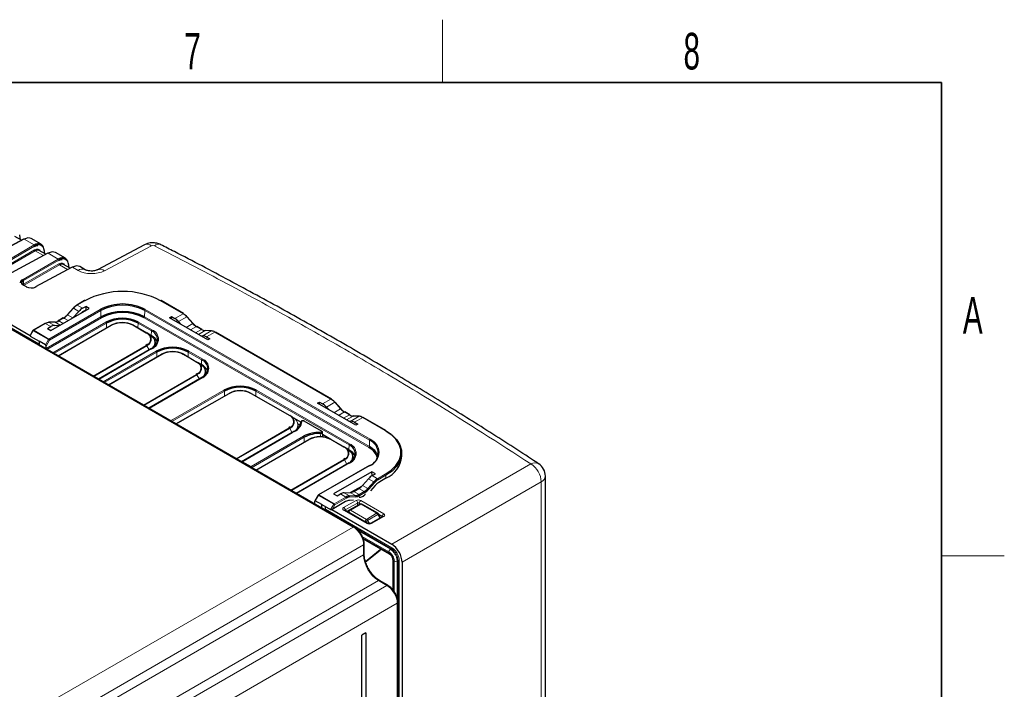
# Paper-space layout 'Blatt2' of a CAD drawing. Header units: millimetres. Extents: x 5 to 418, y 2 to 292.
# Tile 76 of 76: x 320 to 414, y 224 to 288. Entities that reach past the tile are written whole.
import ezdxf

# ---------------------------------------------------------------- set-up
doc = ezdxf.new("R2010")
doc.units = ezdxf.units.MM
doc.layers.add('SLD-0', color=7, linetype='Continuous')
doc.styles.add('SLDTEXTSTYLE0', font='TXT', dxfattribs={"width": 0.605})

psp = doc.layouts.new('Blatt2')

# ---------------------------------------------------------------- linework, layer by layer
at = {"color": 7, "linetype": 'Continuous', "lineweight": 18}
for p, q in [((295.736, 272.478), (321.673, 257.505)), ((351.726, 239.999), (298.583, 270.677)), ((320.236, 267.517), (316.742, 265.638)), ((319.88, 267.483), (319.82, 267.843)), ((321.196, 266.963), (320.236, 267.517)), ((317.822, 265.015), (321.196, 266.963)), ((321.252, 266.865), (317.878, 264.917)), ((332.435, 266.897), (327.941, 264.506)), ((317.878, 264.557), (321.245, 266.501)), ((321.302, 266.403), (317.935, 264.459)), ((322.555, 266.178), (319.061, 264.299)), ((320.141, 263.676), (323.515, 265.624)), ((322.085, 265.951), (321.302, 266.403)), ((322.199, 266.144), (322.14, 266.504)), ((323.515, 265.624), (322.555, 266.178)), ((323.572, 265.526), (320.198, 263.578)), ((320.198, 263.218), (323.564, 265.162)), ((323.621, 265.064), (320.254, 263.12)), ((324.874, 264.839), (321.38, 262.96)), ((324.404, 264.612), (323.621, 265.064)), ((324.518, 264.805), (324.459, 265.165)), ((325.401, 264.535), (324.874, 264.839)), ((320.427, 262.975), (320.149, 263.135)), ((320.198, 263.218), (320.198, 263.578)), ((324.96, 260.915), (324.391, 260.28)), ((325.473, 260.619), (324.96, 260.915)), ((326.057, 261.64), (325.318, 261.214)), ((325.833, 260.917), (325.318, 261.214)), ((335.451, 260.397), (333.298, 261.64)), ((322.351, 257.084), (327.584, 260.105)), ((327.64, 260.008), (322.409, 256.988)), ((322.62, 257.969), (327.518, 260.797)), ((327.575, 260.7), (322.677, 257.872)), ((324.032, 259.981), (323.557, 259.707)), ((324.457, 259.736), (324.032, 259.981)), ((324.895, 259.989), (324.391, 260.28)), ((327.584, 260.105), (327.575, 260.7)), ((353.211, 247.598), (331.715, 260.008)), ((331.772, 260.105), (331.781, 260.7)), ((331.772, 260.105), (353.268, 247.695)), ((353.277, 248.291), (331.781, 260.7)), ((331.837, 260.797), (353.333, 248.387)), ((334.654, 259.937), (335.451, 260.397)), ((335.014, 259.639), (335.81, 260.098)), ((336.378, 259.464), (335.81, 260.098)), ((322.271, 259.454), (321.159, 258.813)), ((322.785, 259.157), (322.271, 259.454)), ((323.198, 259.591), (322.629, 259.569)), ((323.142, 259.273), (322.629, 259.569)), ((322.983, 256.657), (328.073, 259.595)), ((328.129, 259.498), (323.095, 256.592)), ((323.702, 259.301), (323.198, 259.591)), ((328.612, 259.283), (323.522, 256.345)), ((323.981, 259.462), (323.557, 259.707)), ((328.136, 259.036), (328.129, 259.498)), ((331.931, 258.549), (330.658, 259.283)), ((331.134, 259.036), (331.141, 259.498)), ((332.414, 258.763), (331.141, 259.498)), ((331.198, 259.595), (332.471, 258.86)), ((335.733, 259.091), (336.378, 259.464)), ((336.171, 258.838), (336.737, 259.165)), ((337.213, 258.89), (336.737, 259.165)), ((321.119, 258.77), (320.825, 258.26)), ((322.58, 257.927), (321.119, 258.77)), ((321.159, 258.813), (322.62, 257.969)), ((332.407, 258.301), (332.414, 258.763)), ((332.408, 258.259), (332.407, 258.301)), ((336.647, 258.564), (337.213, 258.89)), ((336.926, 258.403), (337.571, 258.775)), ((337.344, 258.293), (338.14, 258.753)), ((338.14, 258.753), (337.571, 258.775)), ((337.701, 258.177), (338.499, 258.638)), ((349.593, 252.233), (338.499, 258.638)), ((322.291, 257.414), (322.58, 257.927)), ((322.677, 257.872), (322.348, 257.29)), ((326.841, 254.429), (331.931, 257.367)), ((331.971, 257.325), (326.898, 254.396)), ((332.201, 256.927), (331.971, 257.325)), ((332.471, 257.056), (327.381, 254.118)), ((327.791, 253.881), (332.881, 256.819)), ((332.937, 256.722), (327.903, 253.816)), ((333.42, 256.508), (328.331, 253.569)), ((332.944, 256.26), (332.937, 256.722)), ((336.739, 255.773), (335.467, 256.508)), ((335.943, 256.26), (335.949, 256.722)), ((337.222, 255.987), (335.949, 256.722)), ((336.006, 256.819), (337.279, 256.084)), ((337.215, 255.525), (337.222, 255.987)), ((337.216, 255.484), (337.215, 255.525)), ((331.649, 251.653), (336.739, 254.592)), ((336.779, 254.549), (331.706, 251.621)), ((337.009, 254.152), (336.779, 254.549)), ((337.279, 254.28), (332.189, 251.342)), ((334.254, 250.15), (339.344, 253.088)), ((339.4, 252.991), (334.366, 250.085)), ((339.883, 252.777), (334.793, 249.838)), ((339.407, 252.529), (339.4, 252.991)), ((345.606, 250.654), (341.93, 252.777)), ((342.406, 252.529), (342.412, 252.991)), ((351.322, 247.848), (342.412, 252.991)), ((342.469, 253.088), (351.379, 247.945)), ((348.796, 251.773), (349.593, 252.233)), ((349.156, 251.475), (349.952, 251.934)), ((350.521, 251.3), (349.952, 251.934)), ((349.875, 250.927), (350.521, 251.3)), ((350.314, 250.674), (350.879, 251.001)), ((350.789, 250.4), (351.355, 250.726)), ((351.355, 250.726), (350.879, 251.001)), ((351.068, 250.239), (351.714, 250.611)), ((351.486, 250.129), (352.282, 250.589)), ((352.282, 250.589), (351.714, 250.611)), ((348.661, 249.171), (346.998, 250.131)), ((351.844, 250.013), (352.641, 250.474)), ((354.794, 249.231), (352.641, 250.474)), ((340.517, 246.534), (345.606, 249.473)), ((345.646, 249.431), (340.573, 246.502)), ((341.067, 246.216), (345.894, 249.003)), ((346.146, 249.161), (341.111, 246.255)), ((341.946, 245.773), (346.981, 248.679)), ((345.894, 249.003), (345.646, 249.431)), ((347.037, 248.583), (342.003, 245.676)), ((347.52, 248.368), (342.43, 245.43)), ((347.044, 248.12), (347.037, 248.583)), ((350.839, 247.633), (349.566, 248.368)), ((351.315, 247.385), (351.322, 247.848)), ((353.268, 247.695), (353.277, 248.291)), ((351.316, 247.344), (351.315, 247.385)), ((341.111, 246.255), (341.946, 245.773)), ((345.749, 243.514), (350.839, 246.452)), ((350.879, 246.41), (345.806, 243.481)), ((351.379, 246.141), (346.289, 243.202)), ((353.333, 245.894), (348.435, 243.067)), ((351.109, 246.012), (350.879, 246.41)), ((355.411, 238.35), (368.718, 246.031)), ((353.521, 244.91), (353.521, 244.936)), ((353.541, 244.921), (354.055, 244.624)), ((354.055, 244.624), (354.794, 245.051)), ((354.851, 244.953), (354.112, 244.526)), ((354.851, 244.659), (354.851, 244.953)), ((352.619, 243.984), (353.128, 243.691)), ((353.128, 243.691), (353.697, 244.325)), ((353.183, 244.622), (353.697, 244.325)), ((353.777, 244.247), (353.208, 243.613)), ((369.708, 244.317), (356.401, 236.635)), ((369.708, 218.513), (369.708, 244.317)), ((348.395, 243.024), (348.095, 242.517)), ((349.856, 242.181), (348.395, 243.024)), ((348.435, 243.067), (349.896, 242.223)), ((350.493, 243.162), (351.007, 242.865)), ((350.853, 243.276), (351.366, 242.98)), ((351.366, 242.98), (351.935, 243.002)), ((351.426, 243.296), (351.935, 243.002)), ((352.403, 243.78), (351.578, 243.32)), ((351.786, 243.41), (352.293, 243.117)), ((352.262, 243.685), (352.769, 243.392)), ((352.293, 243.117), (352.769, 243.392)), ((352.826, 243.294), (352.35, 243.019)), ((347.98, 242.226), (348.035, 242.258)), ((349.561, 241.671), (349.856, 242.181)), ((349.953, 242.125), (349.698, 241.684)), ((349.896, 242.223), (351.007, 242.865)), ((351.064, 242.767), (349.953, 242.125)), ((350.808, 241.876), (351.996, 242.538)), ((352.135, 242.291), (350.947, 241.63)), ((351.967, 242.896), (351.399, 242.874)), ((352.457, 242.183), (351.45, 241.622)), ((352.135, 242.069), (352.135, 242.291)), ((352.425, 242.217), (352.305, 242.287)), ((352.305, 242.287), (352.305, 242.164)), ((352.449, 242.533), (354.655, 241.26)), ((353.963, 241.314), (352.457, 242.183)), ((349.06, 241.695), (355.416, 238.025)), ((353.015, 240.346), (350.808, 241.619)), ((350.947, 241.63), (350.947, 241.604)), ((351.128, 241.5), (351.152, 241.517)), ((351.45, 241.622), (352.99, 240.733)), ((352.99, 240.733), (353.963, 241.314)), ((354.065, 241.209), (353.092, 240.628)), ((354.265, 240.863), (354.065, 241.209)), ((354.511, 241.013), (354.154, 241.219)), ((353.092, 240.628), (353.266, 240.327)), ((354.655, 241.003), (353.467, 240.341)), ((353.972, 240.688), (354.265, 240.863)), ((354.27, 240.854), (354.265, 240.863)), ((354.511, 240.988), (354.511, 241.013)), ((321.985, 222.841), (351.726, 239.999)), ((355.36, 237.928), (352.031, 239.849)), ((352.277, 239.607), (355.274, 237.877)), ((352.716, 238.284), (323.748, 221.573)), ((355.134, 237.632), (352.588, 239.102)), ((352.653, 238.965), (355.131, 237.534)), ((352.716, 237.342), (352.716, 238.284)), ((325.499, 221.63), (352.716, 237.342)), ((352.892, 236.717), (354.307, 237.858)), ((354.307, 237.858), (354.307, 237.943)), ((355.36, 237.928), (355.274, 237.877)), ((355.555, 236.8), (355.555, 233.945)), ((355.641, 233.827), (355.641, 236.753)), ((356.01, 236.802), (355.923, 236.752)), ((355.923, 236.752), (355.923, 233.186)), ((356.01, 139.47), (356.01, 236.802)), ((356.123, 236.802), (356.123, 139.47)), ((354.13, 234.892), (326.978, 219.218)), ((354.941, 234.424), (354.13, 234.892)), ((325.988, 217.693), (354.941, 234.424)), ((355.93, 232.71), (326.204, 215.532)), ((355.93, 138.111), (355.93, 232.71))]:
    psp.add_line(p, q, dxfattribs=at)
at = {"color": 7, "linetype": 'Continuous', "lineweight": 25}
for p, q in [((295.741, 272.796), (320.82, 258.319)), ((351.823, 240.007), (298.681, 270.686)), ((320.197, 267.521), (316.703, 265.643)), ((319.998, 267.415), (319.365, 267.78)), ((319.911, 267.465), (319.842, 267.888)), ((321.867, 267.029), (320.93, 267.57)), ((322.231, 266.126), (322.161, 266.549)), ((331.761, 266.98), (327.267, 264.589)), ((322.516, 266.182), (319.022, 264.304)), ((322.318, 266.076), (321.684, 266.441)), ((324.187, 265.69), (323.249, 266.231)), ((324.835, 264.844), (321.341, 262.965)), ((324.637, 264.737), (324.004, 265.102)), ((324.55, 264.787), (324.48, 265.211)), ((326.083, 264.595), (325.568, 264.892)), ((326.083, 264.595), (326.068, 264.603)), ((320.466, 262.978), (320.188, 263.138)), ((322.81, 258.786), (326.476, 260.902)), ((324.924, 260.923), (324.355, 260.288)), ((326.017, 261.644), (325.278, 261.218)), ((325.833, 260.917), (326.142, 261.095)), ((326.476, 260.902), (326.142, 261.095)), ((326.142, 261.095), (326.142, 260.742)), ((335.491, 260.401), (333.338, 261.644)), ((323.992, 259.985), (323.517, 259.711)), ((324.91, 259.998), (325.473, 260.619)), ((326.142, 260.742), (325.897, 260.6)), ((326.142, 260.742), (326.17, 260.726)), ((334.152, 260.004), (334.344, 260.115)), ((337.818, 257.888), (334.152, 260.004)), ((334.344, 260.115), (334.654, 259.937)), ((334.344, 259.893), (334.344, 260.115)), ((336.414, 259.472), (335.845, 260.106)), ((322.231, 259.458), (321.119, 258.817)), ((322.476, 258.979), (322.785, 259.157)), ((323.171, 259.598), (322.602, 259.576)), ((323.142, 259.273), (323.696, 259.297)), ((323.499, 256.359), (328.572, 259.287)), ((330.698, 259.287), (331.971, 258.553)), ((335.014, 259.639), (335.265, 259.361)), ((337.253, 258.894), (336.777, 259.169)), ((321.09, 258.787), (320.812, 258.306)), ((320.825, 258.26), (321.673, 257.77)), ((322.476, 258.979), (322.81, 258.786)), ((332.218, 258.41), (331.971, 258.553)), ((332.407, 258.301), (332.219, 258.409)), ((337.097, 258.304), (337.344, 258.293)), ((338.167, 258.76), (337.598, 258.782)), ((337.701, 258.177), (338.011, 257.999)), ((349.633, 252.237), (338.539, 258.642)), ((321.673, 257.77), (321.673, 257.413)), ((322.291, 257.414), (321.673, 257.77)), ((322.351, 257.084), (322.348, 257.29)), ((332.03, 257.468), (331.891, 257.371)), ((332.788, 257.449), (332.784, 257.622)), ((338.011, 257.999), (337.818, 257.888)), ((332.431, 257.06), (327.357, 254.131)), ((328.307, 253.583), (333.38, 256.512)), ((335.507, 256.512), (336.779, 255.777)), ((337.026, 255.634), (336.779, 255.777)), ((337.215, 255.525), (337.028, 255.633)), ((336.838, 254.692), (336.699, 254.596)), ((337.596, 254.673), (337.592, 254.846)), ((337.239, 254.284), (332.166, 251.355)), ((334.77, 249.852), (339.843, 252.781)), ((341.97, 252.781), (345.646, 250.658)), ((348.294, 251.84), (348.487, 251.951)), ((351.96, 249.724), (348.294, 251.84)), ((348.487, 251.951), (348.796, 251.773)), ((348.487, 251.729), (348.487, 251.951)), ((349.156, 251.475), (349.407, 251.197)), ((350.556, 251.308), (349.987, 251.942)), ((345.894, 250.515), (345.646, 250.658)), ((351.395, 250.73), (350.919, 251.005)), ((352.309, 250.596), (351.741, 250.618)), ((346.718, 250.04), (345.895, 250.515)), ((346.437, 249.88), (346.668, 249.747)), ((346.463, 249.554), (346.46, 249.727)), ((348.701, 249.175), (347.038, 250.135)), ((351.239, 250.14), (351.486, 250.129)), ((351.844, 250.013), (352.153, 249.835)), ((352.153, 249.835), (351.96, 249.724)), ((354.834, 249.235), (352.681, 250.478)), ((346.106, 249.165), (341.033, 246.237)), ((345.705, 249.573), (345.566, 249.477)), ((348.804, 248.595), (348.78, 249.061)), ((349.594, 248.379), (348.791, 248.843)), ((342.407, 245.443), (347.48, 248.372)), ((349.606, 248.372), (350.879, 247.637)), ((351.126, 247.495), (350.879, 247.637)), ((351.315, 247.385), (351.127, 247.494)), ((356.374, 246.781), (356.374, 247.075)), ((351.339, 246.145), (346.265, 243.216)), ((353.293, 245.898), (348.395, 243.071)), ((350.938, 246.553), (350.799, 246.456)), ((351.696, 246.533), (351.692, 246.707)), ((351.786, 246.626), (351.693, 246.679)), ((353.516, 245.293), (349.85, 243.176)), ((353.85, 245.1), (353.516, 245.293)), ((353.521, 244.936), (353.516, 245.293)), ((353.521, 244.936), (353.544, 244.923)), ((353.541, 244.921), (353.85, 245.1)), ((370.1, 219.051), (370.1, 244.878)), ((352.619, 243.984), (353.183, 244.622)), ((353.822, 243.973), (353.361, 243.458)), ((354.851, 244.659), (354.181, 244.272)), ((348.366, 243.042), (348.049, 242.505)), ((349.85, 243.176), (350.184, 242.983)), ((350.184, 242.983), (350.493, 243.162)), ((350.853, 243.276), (351.426, 243.296)), ((352.529, 243.89), (351.469, 243.299)), ((351.786, 243.41), (352.262, 243.685)), ((348.035, 242.257), (348.038, 242.459)), ((348.713, 242.161), (348.095, 242.517)), ((348.713, 242.161), (349.561, 241.671)), ((348.713, 241.803), (348.713, 242.161)), ((350.995, 242.433), (349.698, 241.684)), ((351.352, 241.633), (352.359, 242.194)), ((351.755, 242.564), (351.354, 242.548)), ((354.063, 241.324), (352.557, 242.193)), ((349.06, 241.695), (349.063, 241.918)), ((349.662, 241.669), (355.411, 238.35)), ((353.112, 240.354), (350.906, 241.628)), ((351.152, 241.517), (351.352, 241.633)), ((354.336, 240.904), (354.136, 241.251)), ((354.555, 241.013), (353.367, 240.351)), ((354.342, 240.894), (354.336, 240.904)), ((352.677, 238.883), (355.172, 237.443)), ((352.772, 237.422), (352.772, 238.365)), ((352.906, 236.667), (354.289, 237.783)), ((355.497, 236.881), (355.497, 234.026)), ((356.401, 236.635), (356.401, 139.315)), ((355.038, 234.433), (354.227, 234.901)), ((355.986, 138.191), (355.986, 232.79)), ((352.914, 229.884), (352.546, 229.664)), ((352.914, 229.884), (352.914, 138.432)), ((352.546, 138.212), (352.546, 229.664))]:
    psp.add_line(p, q, dxfattribs=at)
at = {"color": 7, "linetype": 'Continuous', "lineweight": 18, "flags": 128}
for points in [[(324.96, 260.915), (324.949, 260.92), (324.94, 260.924), (324.932, 260.925), (324.927, 260.925), (324.924, 260.923)], [(324.391, 260.28), (324.38, 260.286), (324.371, 260.289), (324.364, 260.291), (324.358, 260.29), (324.355, 260.288)], [(335.81, 260.098), (335.82, 260.104), (335.829, 260.107), (335.837, 260.109), (335.843, 260.108), (335.845, 260.106)], [(336.378, 259.464), (336.389, 259.469), (336.398, 259.473), (336.406, 259.474), (336.411, 259.474), (336.414, 259.472)], [(321.09, 258.787), (321.091, 258.787), (321.094, 258.785), (321.101, 258.781), (321.109, 258.776), (321.119, 258.77)], [(332.414, 257.031), (332.449, 257.059), (332.62, 257.244), (332.725, 257.445), (332.761, 257.654), (332.725, 257.862), (332.62, 258.063), (332.449, 258.248), (332.218, 258.41)], [(337.223, 254.255), (337.257, 254.284), (337.428, 254.468), (337.534, 254.669), (337.569, 254.878), (337.534, 255.086), (337.428, 255.287), (337.257, 255.472), (337.026, 255.634)], [(349.952, 251.934), (349.962, 251.94), (349.972, 251.943), (349.979, 251.945), (349.985, 251.944), (349.987, 251.942)], [(350.521, 251.3), (350.531, 251.305), (350.54, 251.309), (350.548, 251.31), (350.554, 251.309), (350.556, 251.308)], [(351.322, 246.115), (351.357, 246.144), (351.528, 246.329), (351.633, 246.53), (351.669, 246.738), (351.633, 246.947), (351.528, 247.148), (351.357, 247.332), (351.126, 247.495)], [(349.856, 242.181), (349.868, 242.174), (349.881, 242.167), (349.894, 242.159), (349.908, 242.151), (349.921, 242.144), (349.933, 242.137), (349.944, 242.13), (349.953, 242.125)], [(354.065, 241.209), (354.09, 241.224), (354.11, 241.236), (354.125, 241.244), (354.134, 241.249), (354.136, 241.251)], [(352.865, 240.497), (352.871, 240.501), (352.898, 240.516), (352.929, 240.534), (352.962, 240.553), (352.996, 240.573), (353.03, 240.592), (353.062, 240.611), (353.092, 240.628)], [(354.265, 240.863), (354.29, 240.878), (354.31, 240.889), (354.325, 240.898), (354.334, 240.903), (354.336, 240.904)]]:
    psp.add_lwpolyline(points, dxfattribs=at)
at = {"color": 7, "linetype": 'Continuous', "lineweight": 25, "flags": 128}
for points in [[(324.355, 260.288), (324.355, 260.287), (324.353, 260.282), (324.355, 260.276), (324.358, 260.267)], [(336.414, 259.472), (336.415, 259.471), (336.416, 259.466), (336.415, 259.459), (336.411, 259.451)], [(332.235, 258.374), (332.468, 258.21), (332.641, 258.023), (332.748, 257.82), (332.784, 257.609), (332.748, 257.397), (332.641, 257.194), (332.614, 257.158)], [(332.773, 257.301), (332.788, 257.435), (332.788, 257.449)], [(332.925, 257.499), (332.873, 257.579), (332.778, 257.693)], [(337.043, 255.599), (337.276, 255.435), (337.45, 255.247), (337.557, 255.044), (337.593, 254.833), (337.557, 254.621), (337.45, 254.418), (337.423, 254.382)], [(337.582, 254.525), (337.596, 254.66), (337.596, 254.673)], [(337.733, 254.723), (337.681, 254.803), (337.587, 254.918)], [(350.556, 251.308), (350.557, 251.307), (350.558, 251.302), (350.557, 251.295), (350.553, 251.287)], [(346.449, 249.406), (346.463, 249.541), (346.463, 249.554)], [(354.794, 245.051), (355.368, 245.445), (355.814, 245.892), (356.119, 246.376), (356.274, 246.883), (356.274, 247.398), (356.119, 247.906), (355.814, 248.39), (355.368, 248.836), (354.794, 249.231)], [(354.851, 249.198), (355.433, 248.797), (355.886, 248.344), (356.196, 247.852), (356.354, 247.337), (356.354, 246.814), (356.196, 246.298), (355.886, 245.807), (355.433, 245.354), (354.851, 244.953)], [(351.143, 247.459), (351.376, 247.295), (351.549, 247.108), (351.656, 246.904), (351.692, 246.693), (351.656, 246.482), (351.549, 246.279), (351.522, 246.243)], [(351.833, 246.583), (351.781, 246.663), (351.687, 246.778)], [(351.684, 246.395), (351.696, 246.52), (351.696, 246.533)], [(341.946, 245.773), (341.946, 245.759), (341.946, 245.743), (341.946, 245.726), (341.946, 245.709)], [(348.035, 242.257), (348.034, 242.245), (348.03, 242.235), (348.025, 242.227), (348.018, 242.221), (348.01, 242.218), (348, 242.218), (347.99, 242.22)], [(351.15, 241.516), (351.128, 241.502), (351.127, 241.5)]]:
    psp.add_lwpolyline(points, dxfattribs=at)
at = {"color": 7, "linetype": 'Continuous', "lineweight": 25}
for centre, radius, start, end in [((319.799, 267.88), 0.044, 11.4777, 63.12467), ((320.212, 267.485), 0.0395, 53.61172, 112.95308), ((322.118, 266.541), 0.044, 11.4795, 63.12287), ((322.532, 266.146), 0.0395, 53.61172, 112.95308), ((324.437, 265.202), 0.044, 11.47957, 63.1242), ((324.851, 264.807), 0.0395, 53.60807, 112.95673), ((320.45, 262.942), 0.0396, 65.34908, 124.60209), ((321.357, 262.929), 0.0395, 53.61754, 112.94866), ((329.678, 254.691), 7.835, 62.48056, 117.51946), ((325.977, 259.982), 1.396, 120.82804, 138.78013), ((326.085, 259.929), 1.496, 120.82765, 138.78083), ((325.295, 261.181), 0.0403, 54.39004, 114.29421), ((326.034, 261.607), 0.0403, 54.39004, 114.29421), ((329.678, 256.629), 4.694, 62.60963, 117.39036), ((329.678, 256.641), 4.571, 62.60973, 117.3903), ((333.321, 261.607), 0.0403, 65.71599, 125.60048), ((323.158, 261.319), 1.596, 300.82778, 318.7803), ((323.266, 261.266), 1.496, 300.82681, 318.78167), ((329.678, 256.063), 4.552, 62.60965, 117.39036), ((329.678, 256.076), 4.429, 62.60965, 117.39034), ((329.635, 256.579), 3.396, 62.60973, 117.3903), ((335.474, 260.365), 0.0403, 65.71599, 125.60048), ((334.684, 259.113), 1.496, 41.21903, 59.17235), ((334.792, 259.166), 1.396, 41.2199, 59.17194), ((322.685, 258.779), 0.792, 94.05573, 121.56645), ((322.604, 259.527), 0.0495, 59.23847, 91.94774), ((323.142, 260.381), 0.792, 274.05447, 301.56771), ((323.533, 259.674), 0.0402, 54.38031, 114.31775), ((329.635, 256.591), 3.274, 62.60973, 117.39026), ((329.635, 257.236), 2.311, 62.60967, 117.39033), ((329.635, 257.309), 2.224, 62.6097, 117.39025), ((337.503, 260.449), 1.496, 221.21819, 239.17319), ((337.611, 260.502), 1.596, 221.21961, 239.17222), ((321.159, 258.747), 0.08, 119.99731, 150), ((331.626, 257.825), 0.805, 16.321, 64.63995), ((332.195, 258.378), 0.0397, 355.46363, 54.55872), ((331.903, 257.254), 1.162, 19.89064, 64.28354), ((332.084, 257.894), 0.93, 290.78352, 69.21648), ((337.236, 258.858), 0.0402, 65.69245, 125.61021), ((337.627, 259.565), 0.792, 238.43233, 265.9454), ((338.166, 258.71), 0.0495, 88.03997, 120.76104), ((338.084, 257.963), 0.792, 58.43358, 85.94416), ((334.443, 253.803), 3.396, 62.60973, 117.39029), ((322.475, 257.091), 0.124, 183.3056, 230.20196), ((332.453, 257.028), 0.0396, 125.3537, 184.61153), ((334.443, 253.816), 3.274, 62.60973, 117.39027), ((334.443, 254.46), 2.311, 62.60967, 117.39033), ((334.443, 254.533), 2.224, 62.6097, 117.39025), ((336.435, 255.05), 0.805, 16.32109, 64.63987), ((337.003, 255.602), 0.0397, 355.46363, 54.55872), ((336.711, 254.479), 1.162, 19.8906, 64.28357), ((336.892, 255.118), 0.93, 290.78353, 69.21647), ((337.262, 254.252), 0.0396, 125.35275, 184.61249), ((340.906, 250.072), 3.396, 62.60974, 117.39028), ((340.906, 250.085), 3.274, 62.60975, 117.39025), ((340.906, 250.729), 2.311, 62.60969, 117.39031), ((340.906, 250.802), 2.224, 62.6097, 117.39026), ((349.617, 252.2), 0.0403, 65.71599, 125.60048), ((348.827, 250.949), 1.496, 41.21903, 59.17233), ((348.934, 251.002), 1.396, 41.21992, 59.17191), ((345.302, 249.931), 0.805, 16.32095, 64.64001), ((351.646, 252.285), 1.496, 221.2182, 239.17317), ((351.753, 252.338), 1.596, 221.2196, 239.17222), ((351.378, 250.693), 0.0402, 65.69245, 125.61021), ((351.77, 251.401), 0.792, 238.43234, 265.9454), ((352.308, 250.546), 0.0495, 88.03692, 120.76234), ((352.226, 249.799), 0.792, 58.43359, 85.94407), ((345.655, 250.098), 1.061, 294.17368, 355.58192), ((345.695, 250.166), 1.101, 294.17372, 355.58185), ((345.736, 249.729), 0.724, 319.94554, 359.84623), ((348.484, 245.852), 3.202, 88.3879, 117.99744), ((348.486, 245.857), 3.086, 88.38782, 117.99751), ((354.817, 249.198), 0.0403, 65.71599, 125.60048), ((348.543, 246.32), 2.311, 62.60965, 117.39039), ((348.543, 246.394), 2.224, 62.60973, 117.39024), ((350.992, 246.978), 0.93, 290.78338, 69.21662), ((352.572, 246.243), 1.61, 18.73312, 64.40224), ((352.816, 247.077), 1.298, 290.78348, 69.21642), ((350.534, 246.91), 0.805, 16.321, 64.64003), ((351.103, 247.462), 0.0397, 355.46363, 54.55872), ((350.811, 246.339), 1.162, 19.88978, 64.28441), ((352.559, 246.215), 1.53, 15.02923, 64.76589), ((353.774, 247.039), 2.612, 294.33321, 354.34662), ((351.361, 246.112), 0.0396, 125.35371, 184.60975), ((368.7, 244.878), 1.4, 0, 56.67684), ((354.822, 243.34), 1.496, 120.82765, 138.78083), ((354.827, 243.327), 1.396, 120.82804, 138.78013), ((354.947, 242.988), 1.496, 120.82737, 138.7804), ((348.435, 243.001), 0.08, 119.99731, 149.42263), ((351.879, 243.792), 0.792, 274.05447, 301.56771), ((351.908, 243.739), 0.845, 274.05669, 301.56611), ((352.003, 244.676), 1.496, 300.82681, 318.78167), ((352.008, 244.664), 1.596, 300.82778, 318.7803), ((351.41, 241.758), 0.792, 94.05715, 121.56644), ((351.422, 242.19), 0.792, 94.05573, 121.56645), ((351.451, 242.137), 0.739, 94.05728, 121.56569), ((352.457, 242.02), 0.2, 60.00269, 119.1388), ((353.963, 241.151), 0.2, 30.00252, 60.00269), ((354.163, 237.938), 0.2, 308.89298, 352.17065)]:
    psp.add_arc(centre, radius, start, end, dxfattribs=at)
at = {"color": 7, "linetype": 'Continuous', "lineweight": 18}
for centre, radius, start, end in [((319.793, 267.884), 0.0493, 304.21696, 5.03544), ((321.133, 266.861), 0.119, 1.72104, 58.27835), ((322.112, 266.545), 0.0493, 304.22317, 5.02923), ((332.025, 266.347), 0.686, 53.28656, 112.68162), ((333.097, 266.405), 0.629, 68.72882, 128.50309), ((321.364, 266.505), 0.119, 181.71926, 238.28259), ((323.452, 265.522), 0.119, 1.72104, 58.27835), ((323.684, 265.166), 0.119, 181.71814, 238.28309), ((324.431, 265.206), 0.0493, 304.21844, 5.03118), ((325.796, 263.959), 0.699, 67.18345, 124.47527), ((327.532, 263.957), 0.685, 53.25872, 113.01373), ((320.078, 263.574), 0.119, 1.72707, 58.27231), ((320.172, 263.102), 0.0396, 65.34908, 124.60209), ((320.317, 263.222), 0.119, 181.72104, 238.27835), ((324.009, 259.949), 0.0402, 54.38031, 114.31775), ((327.452, 260.693), 0.123, 3.23071, 57.34791), ((327.707, 260.112), 0.123, 183.22823, 237.35054), ((331.649, 260.112), 0.123, 302.64891, 356.7717), ((331.904, 260.693), 0.123, 122.65323, 176.76984), ((322.247, 259.421), 0.0403, 54.39004, 114.29421), ((323.173, 259.549), 0.0494, 59.22575, 91.99383), ((328.006, 259.491), 0.123, 3.231, 57.34511), ((328.589, 259.251), 0.0402, 54.37843, 114.32915), ((330.682, 259.251), 0.0402, 65.67347, 125.6211), ((331.264, 259.491), 0.123, 122.6534, 176.76971), ((336.76, 259.132), 0.0402, 65.69245, 125.61021), ((321.136, 258.78), 0.0403, 54.39004, 114.29421), ((321.22, 258.715), 0.115, 121.95883, 151.14098), ((331.954, 258.516), 0.0402, 65.67347, 125.6211), ((331.707, 257.958), 0.632, 290.78357, 69.21656), ((332.537, 258.756), 0.123, 122.6534, 176.76971), ((332.128, 257.958), 0.965, 290.78348, 69.21645), ((337.597, 258.733), 0.0494, 88.00131, 120.77945), ((338.522, 258.605), 0.0403, 65.71599, 125.60048), ((322.681, 257.871), 0.115, 121.95883, 151.14098), ((318.281, 250.214), 8.83, 60.14887, 60.86867), ((322.554, 257.865), 0.123, 3.23071, 57.34791), ((331.87, 257.27), 0.115, 28.84941, 58.0459), ((331.699, 257.975), 0.704, 292.76153, 6.26829), ((332.447, 257.024), 0.0395, 53.73282, 114.96542), ((332.814, 256.715), 0.123, 3.23126, 57.34501), ((333.397, 256.475), 0.0402, 54.37843, 114.32915), ((335.49, 256.475), 0.0402, 65.67347, 125.6211), ((336.073, 256.715), 0.123, 122.6534, 176.76971), ((336.763, 255.74), 0.0402, 65.67347, 125.6211), ((336.515, 255.182), 0.632, 290.78352, 69.21658), ((336.507, 255.199), 0.704, 292.76144, 6.26832), ((337.345, 255.981), 0.123, 122.6534, 176.76971), ((336.936, 255.182), 0.965, 290.7835, 69.21644), ((336.678, 254.494), 0.115, 28.84916, 58.04614), ((337.255, 254.248), 0.0395, 53.72799, 114.97006), ((339.277, 252.984), 0.123, 3.23106, 57.34521), ((339.86, 252.744), 0.0402, 54.37891, 114.32795), ((341.953, 252.744), 0.0402, 65.67347, 125.6211), ((342.536, 252.984), 0.123, 122.6534, 176.76971), ((345.63, 250.621), 0.0402, 65.67347, 125.6211), ((345.382, 250.063), 0.632, 290.78355, 69.21655), ((350.903, 250.968), 0.0402, 65.69245, 125.61021), ((351.739, 250.569), 0.0494, 88.00723, 120.77615), ((345.374, 250.08), 0.704, 292.76173, 6.26811), ((345.607, 249.759), 0.809, 290.7835, 69.21643), ((346.787, 250.007), 0.0748, 85.54684, 172.50811), ((347.021, 250.099), 0.0396, 65.12962, 126.17304), ((352.664, 250.441), 0.0403, 65.71599, 125.60048), ((345.545, 249.375), 0.115, 28.85015, 58.0455), ((346.123, 249.131), 0.0384, 52.75479, 115.94398), ((346.914, 248.576), 0.123, 3.23055, 57.34572), ((354.162, 248.941), 5.589, 178.85387, 179.98533), ((348.684, 249.14), 0.0394, 65.22813, 126.34475), ((347.497, 248.335), 0.0402, 54.37668, 114.33162), ((349.59, 248.335), 0.0402, 65.67347, 125.6211), ((351.445, 247.841), 0.123, 122.6534, 176.76971), ((351.036, 247.043), 0.965, 290.78351, 69.21649), ((353.145, 247.702), 0.123, 302.64891, 356.7717), ((353.4, 248.284), 0.123, 122.65323, 176.76984), ((352.86, 247.141), 1.333, 290.78339, 69.21661), ((350.863, 247.601), 0.0402, 65.67347, 125.6211), ((350.615, 247.043), 0.632, 290.78354, 69.21667), ((350.607, 247.059), 0.704, 292.76146, 6.26821), ((350.778, 246.354), 0.115, 28.84731, 58.04765), ((351.355, 246.109), 0.0395, 53.74716, 114.95019), ((353.31, 245.862), 0.0396, 53.88522, 114.79831), ((369.108, 245.413), 0.731, 60.33791, 122.23189), ((367.619, 244.254), 2.089, 1.72157, 58.2785), ((354.728, 244.947), 0.123, 2.6044, 57.39437), ((369.436, 244.925), 0.666, 294.0764, 355.95), ((353.578, 244.123), 0.234, 32.03299, 59.71815), ((353.989, 244.521), 0.123, 2.6044, 57.39437), ((348.85, 243.804), 0.903, 237.57012, 239.71621), ((348.412, 243.035), 0.0396, 53.88522, 114.79831), ((348.496, 242.969), 0.115, 121.95883, 151.14098), ((351.882, 242.928), 0.0915, 339.97764, 54.37646), ((352.227, 243.014), 0.123, 2.60552, 57.39324), ((352.703, 243.288), 0.123, 2.60552, 57.39324), ((353.01, 243.488), 0.234, 32.03558, 59.7072), ((349.957, 242.125), 0.115, 121.95883, 151.14098), ((349.83, 242.12), 0.123, 2.6044, 57.39437), ((350.941, 242.761), 0.123, 2.6044, 57.39437), ((351.313, 242.906), 0.0914, 339.96935, 54.38623), ((351.833, 242.283), 0.303, 1.58441, 57.26557), ((352.611, 242.273), 0.307, 121.97743, 177.4449), ((352.399, 242.105), 0.0976, 53.25977, 114.08368), ((352.516, 242.102), 0.101, 65.6903, 125.61835), ((350.645, 241.621), 0.303, 1.58484, 57.26514), ((350.865, 241.538), 0.099, 65.36078, 124.60252), ((351.455, 241.486), 0.18, 125.04215, 207.44874), ((351.619, 241.36), 0.311, 122.8102, 173.61285), ((351.392, 241.544), 0.0976, 53.25977, 114.08368), ((354.022, 241.232), 0.101, 65.6903, 125.61835), ((353.815, 241.068), 0.287, 29.47266, 58.96337), ((354.817, 241), 0.307, 121.97743, 177.4449), ((353.159, 240.471), 0.311, 122.8102, 173.61285), ((352.843, 240.487), 0.287, 29.47213, 58.96391), ((353.071, 240.264), 0.099, 65.38221, 124.6007), ((353.408, 240.258), 0.101, 54.64124, 113.93751), ((354.596, 240.92), 0.101, 54.63706, 113.91476), ((351.782, 239.917), 0.099, 65.36979, 124.58006), ((352.673, 238.374), 0.099, 295.38924, 354.62212), ((352.673, 237.431), 0.0994, 295.44407, 353.95975), ((354.234, 237.836), 0.0759, 315.5995, 17.14605), ((354.252, 237.961), 0.116, 298.03481, 335.77863), ((355.226, 237.522), 0.0961, 172.81843, 236.03305), ((355.441, 237.618), 0.308, 122.91667, 177.37149), ((355.293, 238.031), 0.123, 302.9151, 357.37207), ((355.592, 236.888), 0.0961, 184.45468, 247.19686), ((355.783, 237.026), 0.308, 242.6336, 297.07828), ((356.066, 236.692), 0.123, 62.6316, 117.08004), ((354.186, 234.811), 0.0991, 65.53079, 124.58547), ((354.997, 234.343), 0.099, 65.37399, 124.60238), ((355.888, 232.799), 0.099, 295.41905, 354.63046)]:
    psp.add_arc(centre, radius, start, end, dxfattribs=at)
at = {"color": 7, "linetype": 'Continuous', "lineweight": 25}
for centre, major_axis, ratio, start_param, end_param in [((320.218, 266.364), (0.717, 1.202), 0.586803, 0.008503, 0.776367), ((321.179, 265.809), (0.683, 1.222), 0.567804, 5.664277, 7.043087), ((321.236, 265.777), (0.643, 1.153), 0.567218, 6.008824, 7.042622), ((321.292, 265.744), (0.389, 0.699), 0.566193, 6.273948, 7.041811), ((322.537, 265.025), (0.717, 1.202), 0.586803, 0.008503, 0.776367), ((323.498, 264.471), (0.683, 1.222), 0.567804, 5.664277, 7.043087), ((323.556, 264.438), (0.643, 1.153), 0.567218, 6.008824, 7.042622), ((323.611, 264.405), (0.389, 0.699), 0.566193, 6.273948, 7.041811), ((324.857, 263.686), (0.717, 1.202), 0.586803, 0.008503, 0.776367), ((320.629, 263.337), (0.6, -0.01), 0.565757, 2.383153, 3.936496), ((320.629, 262.978), (0.6, -0.008), 0.568489, 2.380984, 2.590407), ((320.908, 263.243), (0.68, -0.01), 0.567125, 3.935417, 5.48876), ((325.818, 259.945), (0.615, 1.03), 0.56722, 0.793746, 1.230078), ((325.882, 259.629), (0.615, 1.03), 0.56722, 0.793746, 1.054713), ((334.668, 258.966), (-0.615, 1.03), 0.56722, 5.053107, 5.48944), ((322.77, 258.186), (0.615, 1.03), 0.56722, 0.357413, 0.793746), ((320.905, 258.306), (0.0971, 0.026), 0.51759, 2.664011, 3.619289), ((322.696, 257.79), (0.615, 1.03), 0.56722, 0.532778, 0.706048), ((337.716, 257.206), (-0.615, 1.03), 0.56722, 5.48944, 5.925772), ((322.291, 257.321), (-0.0266, 0.0974), 0.512471, 4.247129, 5.805584), ((348.811, 250.802), (-0.615, 1.03), 0.56722, 5.053107, 5.48944), ((351.858, 249.042), (-0.615, 1.03), 0.56722, 5.48944, 5.925772), ((341.111, 246.19), (0.113, 0), 0.577382, 1.570796, 2.356113), ((353.555, 243.933), (0.584, 1.048), 0.587367, 0.776279, 1.212611), ((352.247, 244.673), (0.584, 1.048), 0.587367, 3.917871, 4.354204), ((350.508, 242.173), (0.584, 1.048), 0.587367, 0.339947, 0.776279), ((351.771, 244.398), (0.584, 1.048), 0.587367, 3.481539, 3.917871), ((352.306, 243.192), (0.574, -0.009), 0.567125, 4.706265, 6.306161), ((348.095, 242.425), (-0.0254, 0.0967), 0.522903, 5.805587, 7.364042), ((349.003, 241.662), (0.041, 0.0687), 0.56722, 4.333993, 5.506135), ((349.148, 241.867), (-0.06, 0.104), 0.577385, 0.342354, 0.768178), ((349.641, 241.717), (0.0971, 0.026), 0.51759, 3.619289, 5.190086), ((355.411, 237.206), (-0.7, 1.212), 0.577557, 3.927224, 5.497716)]:
    psp.add_ellipse(centre, major_axis=major_axis, ratio=ratio, start_param=start_param, end_param=end_param, dxfattribs=at)
at = {"color": 7, "linetype": 'Continuous', "lineweight": 18}
for centre, major_axis, ratio, start_param, end_param in [((321.234, 265.776), (0.429, 0.769), 0.567218, 5.847759, 7.042622), ((321.236, 265.777), (0.643, 1.153), 0.567218, 5.663812, 6.008824), ((332.574, 266.813), (0.2, -0.003), 0.567125, 0.855991, 2.341931), ((323.554, 264.437), (0.429, 0.769), 0.567218, 5.847759, 7.042622), ((323.556, 264.438), (0.643, 1.153), 0.567218, 5.663812, 6.008824), ((326.698, 265.257), (1.817, 0.001), 0.566679, 3.91714, 5.465592), ((320.63, 263.403), (0.68, -0.01), 0.567125, 2.382074, 3.935417), ((352.223, 242.407), (0.32, -0.005), 0.567125, 0.793824, 2.36462), ((352.22, 242.243), (0.12, -0.005), 0.549843, 0.806585, 2.377382), ((351.035, 241.745), (0.32, -0.005), 0.567125, 2.36462, 3.935417), ((351.032, 241.581), (0.12, -0.005), 0.549843, 2.377382, 2.818523), ((354.429, 241.134), (0.32, -0.005), 0.567125, 5.506213, 7.077009), ((353.241, 240.472), (0.32, -0.005), 0.567125, 3.935417, 5.506213), ((354.426, 240.969), (0.12, -0.005), 0.549843, 0.423171, 0.806585), ((351.723, 238.854), (-0.7, 1.212), 0.580414, 3.927255, 5.497741), ((354.128, 236.524), (-1, 1.732), 0.575578, 0.785632, 2.356123), ((355.131, 237.045), (-0.3, 0.52), 0.577557, 3.927224, 5.497716), ((354.938, 233.28), (-0.7, 1.212), 0.58043, 3.927187, 5.49767)]:
    psp.add_ellipse(centre, major_axis=major_axis, ratio=ratio, start_param=start_param, end_param=end_param, dxfattribs=at)
at = {"color": 7, "linetype": 'Continuous', "lineweight": 25}
for points, knots in [([(321.235, 266.827), (321.281, 266.852), (321.395, 266.913), (321.494, 266.922), (321.554, 266.928)], [0, 0, 0, 0, 0.402639, 1, 1, 1, 1]), ([(333.326, 266.991), (333.194, 267.046), (332.938, 267.153), (332.5, 267.189), (332.099, 267.135), (331.858, 267.024), (331.761, 266.98)], [0, 0, 0, 0, 0.263345, 0.509505, 0.802373, 1, 1, 1, 1]), ([(369.458, 246.043), (369.233, 246.192), (367.507, 247.329), (364.321, 249.375), (359.798, 252.201), (355.12, 255.017), (350.199, 257.883), (345.093, 260.755), (339.9, 263.572), (335.962, 265.644), (333.754, 266.77), (333.324, 266.989)], [0, 0, 0, 0, 0.020024, 0.153606, 0.27921, 0.410303, 0.549365, 0.688447, 0.827504, 0.966438, 1, 1, 1, 1]), ([(323.554, 265.488), (323.6, 265.513), (323.714, 265.574), (323.814, 265.583), (323.873, 265.589)], [0, 0, 0, 0, 0.402639, 1, 1, 1, 1]), ([(327.267, 264.589), (327.25, 264.581), (327.209, 264.561), (327.08, 264.517), (326.885, 264.481), (326.648, 264.469), (326.418, 264.489), (326.237, 264.529), (326.126, 264.571), (326.096, 264.588), (326.083, 264.595)], [0, 0, 0, 0, 0.093953, 0.224001, 0.363751, 0.513846, 0.667419, 0.795873, 0.91292, 1, 1, 1, 1]), ([(320.1, 263.679), (320.063, 263.655), (319.969, 263.592), (319.879, 263.472), (319.878, 263.374), (319.878, 263.335)], [0, 0, 0, 0, 0.277383, 0.7094377, 1, 1, 1, 1]), ([(323.682, 259.806), (323.64, 259.794), (323.541, 259.765), (323.479, 259.704), (323.443, 259.668)], [0, 0, 0, 0, 0.424335, 1, 1, 1, 1]), ([(347.036, 250.133), (347.031, 250.137), (347.008, 250.154), (346.953, 250.166), (346.876, 250.168), (346.804, 250.148), (346.75, 250.112), (346.721, 250.066), (346.709, 250.031), (346.713, 250.015), (346.713, 250.015)], [0, 0, 0, 0, 0.048781, 0.213845, 0.391816, 0.573453, 0.738684, 0.87461, 0.999435, 1, 1, 1, 1]), ([(348.773, 249.063), (348.772, 249.075), (348.771, 249.103), (348.745, 249.14), (348.721, 249.166), (348.702, 249.174), (348.7, 249.174)], [0, 0, 0, 0, 0.2541917, 0.590938, 0.9507504, 1, 1, 1, 1]), ([(352.675, 242.946), (352.701, 242.965), (352.73, 242.986), (352.736, 243.012), (352.737, 243.016)], [0, 0, 0, 0, 0.872352, 1, 1, 1, 1]), ([(350.906, 241.628), (350.901, 241.631), (350.895, 241.636), (350.897, 241.634), (350.897, 241.633)], [0, 0, 0, 0, 0.795045, 1, 1, 1, 1]), ([(353.367, 240.351), (353.36, 240.348), (353.346, 240.341), (353.308, 240.33), (353.26, 240.325), (353.205, 240.326), (353.157, 240.335), (353.126, 240.347), (353.116, 240.352), (353.112, 240.354)], [0, 0, 0, 0, 0.139971, 0.281219, 0.437937, 0.607026, 0.779138, 0.921268, 1, 1, 1, 1]), ([(354.563, 241.017), (354.563, 241.018), (354.564, 241.019), (354.559, 241.015), (354.555, 241.013)], [0, 0, 0, 0, 0.3639849, 1, 1, 1, 1]), ([(352.497, 239.294), (352.492, 239.305), (352.428, 239.442), (352.238, 239.673), (352.009, 239.893), (351.864, 239.982), (351.823, 240.007)], [0, 0, 0, 0, 0.033556, 0.436507, 0.842512, 1, 1, 1, 1]), ([(352.772, 238.365), (352.769, 238.43), (352.76, 238.618), (352.681, 238.941), (352.556, 239.18), (352.497, 239.294)], [0, 0, 0, 0, 0.218271, 0.626558, 1, 1, 1, 1]), ([(353.211, 235.984), (353.185, 236.024), (353.069, 236.206), (352.926, 236.561), (352.794, 237.016), (352.779, 237.288), (352.772, 237.422)], [0, 0, 0, 0, 0.087649, 0.395242, 0.701843, 1, 1, 1, 1]), ([(355.172, 237.443), (355.195, 237.428), (355.247, 237.394), (355.335, 237.301), (355.419, 237.174), (355.475, 237.037), (355.495, 236.937), (355.496, 236.893), (355.497, 236.881)], [0, 0, 0, 0, 0.147487, 0.3371386, 0.5394039, 0.7470415, 0.933497, 1, 1, 1, 1]), ([(354.227, 234.901), (354.168, 234.938), (353.995, 235.045), (353.709, 235.298), (353.418, 235.632), (353.272, 235.88), (353.211, 235.984)], [0, 0, 0, 0, 0.159637, 0.467779, 0.77769, 1, 1, 1, 1]), ([(355.712, 233.72), (355.707, 233.73), (355.643, 233.867), (355.453, 234.098), (355.223, 234.318), (355.079, 234.408), (355.038, 234.433)], [0, 0, 0, 0, 0.0335638, 0.4365108, 0.8425121, 1, 1, 1, 1]), ([(355.986, 232.79), (355.984, 232.855), (355.975, 233.043), (355.896, 233.366), (355.771, 233.606), (355.712, 233.72)], [0, 0, 0, 0, 0.21828, 0.626566, 1, 1, 1, 1])]:
    psp.add_open_spline(points, degree=3, knots=knots, dxfattribs=at)
at = {"color": 7, "linetype": 'Continuous', "lineweight": 18}
for points, knots in [([(368.718, 246.031), (365.644, 248.013), (360.504, 251.327), (352.994, 255.819), (346.39, 259.604), (339.641, 263.307), (335.018, 265.7), (332.706, 266.897)], [0, 0, 0, 0, 0.271012, 0.453209, 0.635506, 0.817703, 1, 1, 1, 1]), ([(346.998, 250.131), (346.987, 250.136), (346.966, 250.146), (346.926, 250.152), (346.885, 250.151), (346.847, 250.142), (346.817, 250.126), (346.797, 250.105), (346.794, 250.089), (346.793, 250.081)], [0, 0, 0, 0, 0.142475, 0.284952, 0.427326, 0.569557, 0.711751, 0.853977, 1, 1, 1, 1]), ([(348.774, 249.063), (348.774, 249.053), (348.773, 249.03), (348.747, 248.996), (348.701, 248.967), (348.64, 248.947), (348.595, 248.944), (348.573, 248.943)], [0, 0, 0, 0, 0.163038, 0.372092, 0.581331, 0.790689, 1, 1, 1, 1]), ([(348.588, 248.623), (348.585, 248.685), (348.58, 248.792), (348.575, 248.898), (348.573, 248.943)], [0, 0, 0, 0, 0.580837, 1, 1, 1, 1]), ([(348.574, 249.053), (348.588, 249.054), (348.615, 249.055), (348.651, 249.067), (348.679, 249.084), (348.695, 249.106), (348.697, 249.129), (348.687, 249.153), (348.669, 249.165), (348.661, 249.171)], [0, 0, 0, 0, 0.142482, 0.284947, 0.427319, 0.56957, 0.711746, 0.853985, 1, 1, 1, 1]), ([(355.641, 236.753), (355.639, 236.799), (355.632, 236.912), (355.571, 237.113), (355.456, 237.327), (355.303, 237.516), (355.19, 237.593), (355.134, 237.632)], [0, 0, 0, 0, 0.144178, 0.356619, 0.57426, 0.787151, 1, 1, 1, 1]), ([(355.274, 237.877), (355.274, 237.877), (355.346, 237.835), (355.491, 237.723), (355.685, 237.488), (355.833, 237.212), (355.911, 236.955), (355.92, 236.811), (355.923, 236.752)], [0, 0, 0, 0, 0.0000166, 0.2128523, 0.425153, 0.6432614, 0.8560752, 1, 1, 1, 1]), ([(356.01, 236.802), (356.01, 236.802), (356.01, 236.887), (355.985, 237.072), (355.876, 237.36), (355.709, 237.626), (355.536, 237.806), (355.418, 237.894), (355.37, 237.922), (355.36, 237.928)], [0, 0, 0, 0, 0.000017, 0.216585, 0.432811, 0.647736, 0.860365, 0.970833, 1, 1, 1, 1]), ([(355.416, 238.025), (355.468, 237.992), (355.598, 237.907), (355.795, 237.697), (355.976, 237.409), (356.099, 237.093), (356.115, 236.899), (356.123, 236.802)], [0, 0, 0, 0, 0.139452, 0.352174, 0.567289, 0.783509, 1, 1, 1, 1])]:
    psp.add_open_spline(points, degree=3, knots=knots, dxfattribs=at)
at = {"layer": 'SLD-0', "lineweight": 18}
for p, q in [((360.25, 282.5), (360.25, 288.5)), ((408, 237.25), (414, 237.25))]:
    psp.add_line(p, q, dxfattribs=at)
at = {"layer": 'SLD-0', "lineweight": 35}
for p, q in [((408, 282.5), (26, 282.5)), ((408, 12), (408, 282.5))]:
    psp.add_line(p, q, dxfattribs=at)

# ---------------------------------------------------------------- texts
at = {"layer": 'SLD-0', "char_height": 3.5, "attachment_point": 2, "style": 'SLDTEXTSTYLE0'}
for s, insert in [('8', (384.103, 287.243)), ('7', (336.353, 287.243)), ('A', (410.982, 262.001))]:
    psp.add_mtext(s, dxfattribs=dict(at, insert=insert))

doc.saveas('drawing.dxf')
